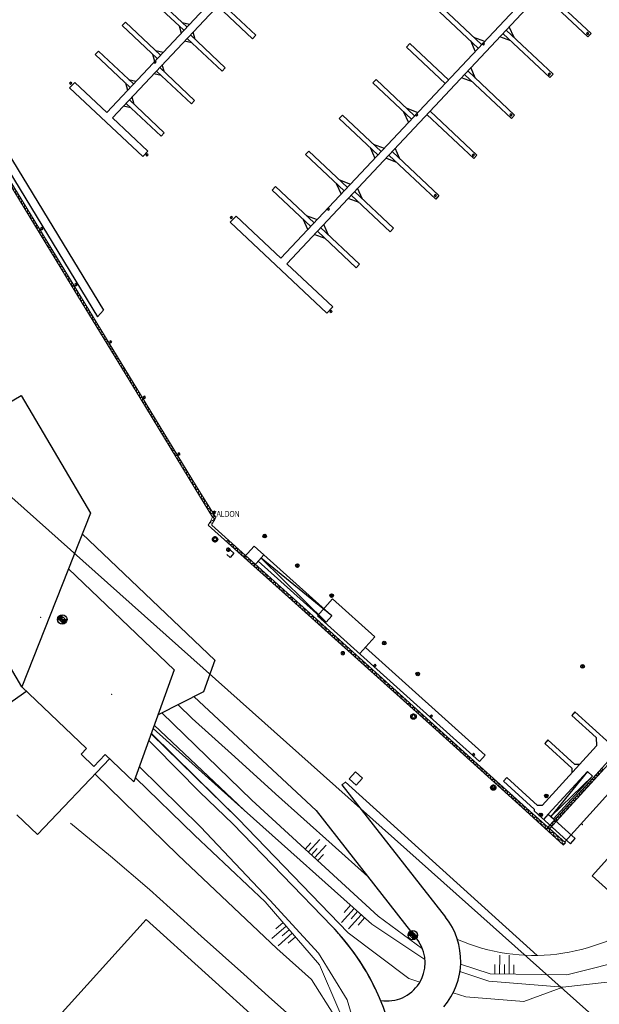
# Model space of a CAD drawing. Header units: metres. Extents: x 63969 to 66809, y 402115 to 403661.
# Tile 12 of 26: x 66282 to 66405, y 402264 to 402473. Entities that reach past the tile are written whole.
import ezdxf
from ezdxf.enums import TextEntityAlignment as Align

# ---------------------------------------------------------------- set-up
doc = ezdxf.new("R2010")
doc.units = ezdxf.units.M
doc.layers.get('0').update_dxf_attribs({"linetype": 'CONTINUOUS'})
for name, color, linetype in [('0 @ 0.5', 7, 'CONTINUOUS'), ('0 @ 1', 7, 'CONTINUOUS'), ('BS-MEERPAAL', 253, 'CONTINUOUS'), ('BS-OV.LIJNVORM.OBJECT', 253, 'CONTINUOUS'), ('BS-OVERIG PUNT OBJECT', 253, 'CONTINUOUS'), ('BS-OVERIG-KPN', 253, 'CONTINUOUS'), ('BS-SCHEIDINGSLIJN-TALUDBEKLEDING', 253, 'CONTINUOUS'), ('BS-STEIGER (CONTOUR)', 253, 'CONTINUOUS')]:
    doc.layers.add(name, color=color, linetype=linetype)
for name, color, linetype, lineweight in [('BS-AFVALBAK', 253, 'CONTINUOUS', 0), ('BS-BEBOUWING', 253, 'CONTINUOUS', 0), ('BS-DAMWAND', 253, 'CONTINUOUS', 0), ('BS-DIJKPAAL', 2, 'CONTINUOUS', 25), ('BS-FUNDATIE', 253, 'CONTINUOUS', 0), ('BS-HOOGTELIJN', 253, 'CONTINUOUS', 0), ('BS-HOOGTEPUNT', 253, 'CONTINUOUS', 0), ('BS-KANT-VERHARDING', 253, 'CONTINUOUS', 0), ('BS-KRUINLIJN', 253, 'CONTINUOUS', 0), ('BS-KUNSTWERK-CONTOUR', 253, 'CONTINUOUS', 0), ('BS-LANTAARNPAAL-LICHTMAST', 253, 'CONTINUOUS', 0), ('BS-RASTER', 253, 'RASTER', 0), ('BS-SYMBOOL-TALUD', 253, 'CONTINUOUS', 0), ('BS-TEENLIJN', 253, 'CONTINUOUS', 0), ('BS-TUSSENBERM', 253, 'CONTINUOUS', 0), ('BS-VLAGGEMAST', 253, 'CONTINUOUS', 0), ('TL-3.5mm Tekst', 3, 'CONTINUOUS', 35)]:
    doc.layers.add(name, color=color, linetype=linetype, lineweight=lineweight)
doc.layers.add('TO-Viewport', color=152, linetype='CONTINUOUS', plot=False)
doc.styles.add('StagCAD', font='StagCAD.ttf')
doc.linetypes.add('RASTER', pattern='A,3,-2,[200,RASTER,S=0.75,R=0,X=0,Y=0],-2,3', length=10)

# ---------------------------------------------------------------- blocks, each defined once
blk = doc.blocks.new('Meerpaal')
at = {"layer": 'BS-MEERPAAL'}
blk.add_lwpolyline([(0, 0), (0.35, 0), (0.35, 0.35), (0, 0.35)], close=True, dxfattribs=at)
blk = doc.blocks.new('Meerpaal rond')
at = {"layer": 'BS-MEERPAAL'}
for p, q in [((0.45, 0), (-0.45, 0)), ((0, 0.45), (0, -0.45))]:
    blk.add_line(p, q, dxfattribs=at)
blk.add_circle((0, 0), 0.38, dxfattribs=at)
blk = doc.blocks.new('Larssengesp')
at = {"layer": 'BS-DAMWAND'}
for p, q in [((-0.6, 0.01), (-0.61, 0.01)), ((-0.61, -0.01), (-0.6, 0)), ((-0.58, 0.02), (-0.58, 0)), ((-0.58, -0.01), (-0.57, 0.02)), ((-0.45, 0.15), (-0.57, 0.03)), ((-0.57, 0.03), (-0.44, 0.14)), ((-0.18, 0.16), (-0.42, 0.16)), ((-0.42, 0.15), (-0.18, 0.15)), ((-0.16, 0.14), (-0.03, 0.03)), ((-0.03, 0.03), (-0.15, 0.15)), ((-0.03, 0.02), (-0.02, -0.01)), ((-0.02, 0), (-0.02, 0.02)), ((0.01, 0.01), (0, 0.01)), ((0, 0), (0.01, -0.01)), ((-0.62, 0), (-0.62, -0.01)), ((-0.59, -0.01), (-0.61, -0.01)), ((-0.61, -0.02), (-0.59, -0.02)), ((0.01, -0.01), (-0.01, -0.01)), ((-0.01, -0.02), (0.01, -0.02)), ((0.02, -0.01), (0.02, 0))]:
    blk.add_line(p, q, dxfattribs=at)
for points in [[(-1.24, 0), (-1.16, 0)], [(-1.2, 0.04), (-1.2, -0.04)], [(-0.56, 0), (-0.64, 0)], [(-0.64, 0), (-0.56, 0)], [(-0.6, 0.04), (-0.6, -0.04)], [(-0.6, -0.04), (-0.6, 0.04)], [(0.04, 0), (-0.04, 0)], [(0, -0.04), (0, 0.04)]]:
    blk.add_lwpolyline(points, dxfattribs=at)
blk.add_lwpolyline([(-0.59, -0.01), (-0.6, -0.01, -0.685109), (-0.6, 0), (-0.59, 0.01, 0.67911), (-0.59, 0.01), (-0.61, 0.01, 0.384342), (-0.62, 0), (-0.62, -0.02, -0.179283), (-0.63, -0.03), (-0.75, -0.15, -0.187597), (-0.78, -0.15), (-1.02, -0.15, -0.187597), (-1.05, -0.15), (-1.17, -0.03, -0.179283), (-1.18, -0.02), (-1.18, 0, 0.384342), (-1.19, 0.01), (-1.21, 0.01, 0.67911), (-1.21, 0.01), (-1.2, 0, -0.685109), (-1.2, -0.01), (-1.21, -0.01, -0.414219), (-1.22, 0), (-1.22, 0.01, -0.400407), (-1.21, 0.02), (-1.19, 0.02, -0.393259), (-1.18, 0.01), (-1.17, -0.02, 0.179283), (-1.17, -0.03), (-1.04, -0.14, 0.187597), (-1.02, -0.15), (-0.78, -0.15, 0.187597), (-0.76, -0.14), (-0.63, -0.03, 0.179283), (-0.63, -0.02), (-0.62, 0.01, -0.393259), (-0.61, 0.02), (-0.59, 0.02, -0.400407), (-0.58, 0.01), (-0.58, 0, -0.414219)], format="xyb", close=True, dxfattribs=at)
for centre, radius, start, end in [((-0.61, 0), 0.01, 89.9989, 180), ((-0.6, 0.01), 0.0025, 312.3386, 90.0002), ((-0.56, 0.01), 0.025, 132.5, 173.1567), ((-0.56, 0.01), 0.015, 132.5, 173.1567), ((-0.42, 0.12), 0.036, 90, 132.5), ((-0.42, 0.12), 0.03, 90, 132.5), ((-0.18, 0.12), 0.036, 47.5, 90), ((-0.18, 0.12), 0.03, 47.5, 90), ((-0.04, 0.01), 0.025, 6.8433, 47.5), ((-0.04, 0.01), 0.015, 6.8433, 47.5), ((0, 0.01), 0.0025, 89.9998, 227.6614), ((0.01, 0), 0.01, 0, 90.0011), ((-0.61, -0.01), 0.01, 180, 267.286), ((-0.61, -0.01), 0.0025, 132.3379, 269.0612), ((-0.59, 0), 0.008, 269.0612, 353.1567), ((-0.59, -0.01), 0.01, 267.286, 353.1567), ((-0.01, 0), 0.008, 186.8433, 270.9388), ((-0.01, -0.01), 0.01, 186.8433, 272.714), ((0.01, -0.01), 0.0025, 270.9388, 47.6621), ((0.01, -0.01), 0.01, 272.714, 0)]:
    blk.add_arc(centre, radius, start, end, dxfattribs=at)
blk = doc.blocks.new('S03')
at = {"color": 0}
for p, q in [((-2.01, 0), (-2.01, -2.01)), ((-1, 0), (-1, -4.01)), ((0, 0), (0, -2.01)), ((1, 0), (1, -4.01)), ((2.01, 0), (2.01, -2.01))]:
    blk.add_line(p, q, dxfattribs=at)
blk = doc.blocks.new('vlaggemast')
at = {"layer": 'BS-VLAGGEMAST'}
blk.add_circle((0, 0), 0.06, dxfattribs=at)
blk = doc.blocks.new('DW')
at = {"layer": 'BS-DAMWAND', "xscale": -1, "rotation": 180}
for p in [(1.2, 0), (2.4, 0), (3.6, 0), (4.8, 0), (6, 0), (7.2, 0), (8.4, 0), (9.6, 0), (10.8, 0), (12, 0), (13.2, 0), (14.4, 0), (15.6, 0), (16.8, 0), (18, 0), (19.2, 0), (20.4, 0), (21.6, 0), (22.8, 0), (24, 0)]:
    blk.add_blockref('Larssengesp', p, dxfattribs=at)
blk = doc.blocks.new('dw1')
at = {"layer": 'BS-FUNDATIE', "rotation": 300.952048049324}
for p in [(0.02, -0.03), (12.36, -20.62), (24.71, -41.2), (37.05, -61.78)]:
    blk.add_blockref('DW', p, dxfattribs=at)
blk = doc.blocks.new('Dijkpaal')
at = {"layer": 'BS-DIJKPAAL'}
h = blk.add_hatch(color=256, dxfattribs=at)
h.paths.add_polyline_path([(0, 0), (0, 1, 0.414214), (-1, 0)])
h.paths.add_polyline_path([(1, 0), (0, 0), (0, -1, 0.414214)])
for p, q in [((-1, 0), (1, 0)), ((0, -1), (0, 1))]:
    blk.add_line(p, q, dxfattribs=at)
blk.add_circle((0, 0), 1, dxfattribs=at)
blk = doc.blocks.new('*U52')
at = {"layer": '0 @ 0.5', "xscale": 0.5, "yscale": 0.5, "zscale": 0.5}
blk.add_blockref('Dijkpaal', (66291.213, 402345.927), dxfattribs=at)
at = {"layer": '0 @ 1'}
blk.add_blockref('Dijkpaal', (66291.213, 402345.927), dxfattribs=at)
blk = doc.blocks.new('*U53')
at = {"layer": '0 @ 0.5', "xscale": 0.5, "yscale": 0.5, "zscale": 0.5}
blk.add_blockref('Dijkpaal', (66365.443, 402279.083), dxfattribs=at)
at = {"layer": '0 @ 1'}
blk.add_blockref('Dijkpaal', (66365.443, 402279.083), dxfattribs=at)

msp = doc.modelspace()

# ---------------------------------------------------------------- linework, layer by layer
at = {"layer": 'BS-AFVALBAK'}
for p in [(66286.65, 402346.38), (66301.64, 402330.04)]:
    msp.add_point(p, dxfattribs=at)
at = {"layer": 'BS-BEBOUWING'}
for p, q in [((66273.24, 402242.92), (66308.99, 402282.43)), ((66308.99, 402282.43), (66345.07, 402249.79))]:
    msp.add_line(p, q, dxfattribs=at)
for points in [[(66413.4, 402282.67), (66442.64, 402315.02), (66432.67, 402324.03), (66403.43, 402291.67)], [(66353.45, 402310.84), (66354.8, 402312.33), (66353.31, 402313.67), (66351.97, 402312.19)]]:
    msp.add_lwpolyline(points, close=True, dxfattribs=at)
at = {"layer": 'BS-DAMWAND'}
msp.add_line((66393.69, 402301.51), (66400.59, 402309.08), dxfattribs=at)
at = {"layer": 'BS-DAMWAND', "flags": 128}
for points in [[(66249.85, 402488.53), (66264.29, 402464.88), (66279.21, 402440.38), (66293.55, 402416.88), (66308.02, 402393.18), (66319.67, 402374.06), (66323.73, 402367.47), (66323.51, 402367.1), (66322.87, 402366.12), (66322.89, 402365.89), (66329.28, 402360.12), (66342.2, 402348.53), (66357.63, 402334.67), (66377.7, 402316.65), (66390.18, 402305.37), (66397.77, 402298.61), (66397.37, 402298.2)], [(66400.59, 402309.08), (66404.21, 402313.01), (66417.66, 402327.84), (66431.97, 402343.46), (66447.65, 402360.75), (66462.66, 402377.13), (66479.55, 402395.54), (66485.9, 402402.67)]]:
    msp.add_lwpolyline(points, dxfattribs=at)
at = {"layer": 'BS-HOOGTEPUNT'}
msp.add_polyline3d([(66382.33, 402309.81, 0), (66382.21, 402309.87, 0), (66382.08, 402310, 0), (66382.02, 402310.12, 0), (66381.99, 402310.25, 0), (66381.99, 402310.31, 0), (66382.02, 402310.44, 0), (66382.08, 402310.56, 0), (66382.21, 402310.69, 0), (66382.33, 402310.75, 0), (66382.46, 402310.78, 0), (66382.52, 402310.78, 0), (66382.64, 402310.75, 0), (66382.77, 402310.69, 0), (66382.89, 402310.56, 0), (66382.96, 402310.44, 0), (66382.99, 402310.31, 0), (66382.99, 402310.25, 0), (66382.96, 402310.12, 0), (66382.89, 402310, 0), (66382.77, 402309.87, 0), (66382.64, 402309.81, 0), (66382.52, 402309.78, 0), (66382.46, 402309.78, 0)], close=True, dxfattribs=at)
for points in [[(66382.21, 402309.97, 0), (66382.21, 402310.59, 0)], [(66382.21, 402310.28, 0), (66382.77, 402310.28, 0)], [(66382.77, 402309.97, 0), (66382.77, 402310.62, 0)]]:
    msp.add_polyline3d(points, dxfattribs=at)
at = {"layer": 'BS-KANT-VERHARDING'}
msp.add_line((66350.45, 402310.9), (66351.2, 402311.5), dxfattribs=at)
at = {"layer": 'BS-KANT-VERHARDING', "flags": 128}
for points in [[(66397.4, 402298.16), (66389.39, 402305.4), (66370.35, 402322.62), (66355.21, 402336.2), (66339.1, 402350.66), (66331.17, 402357.77), (66322.11, 402365.88), (66322.44, 402366.45), (66323.06, 402367.59), (66319.29, 402373.71), (66307.61, 402392.92), (66293.08, 402416.69), (66278.73, 402440.22), (66263.88, 402464.58), (66249.42, 402488.33), (66243.68, 402497.69)], [(66397.69, 402298.85), (66416.2, 402319.34), (66432.85, 402337.57), (66448.39, 402354.59), (66458.37, 402365.53), (66468.52, 402376.63), (66483.93, 402393.47), (66501.4, 402412.52), (66501.44, 402412.56)], [(66307.54, 402314.71), (66320.48, 402302.03), (66335.17, 402286.5), (66345.49, 402275.25), (66351.56, 402265.4), (66354.92, 402253.89), (66355.13, 402240.15), (66350.91, 402226.01)]]:
    msp.add_lwpolyline(points, dxfattribs=at)
at = {"layer": 'BS-KANT-VERHARDING'}
for points in [[(66309.54, 402320.27), (66310.72, 402319.07), (66320.33, 402309.38), (66327.37, 402302.65)], [(66307.54, 402314.71), (66320.48, 402302.03), (66335.17, 402286.5), (66345.49, 402275.25), (66351.56, 402265.4), (66354.92, 402253.89), (66355.13, 402240.15), (66350.91, 402226.01)]]:
    msp.add_lwpolyline(points, dxfattribs=at)
at = {"layer": 'BS-KRUINLIJN', "flags": 128}
for points in [[(66312.32, 402326.12), (66331.36, 402307.68), (66358.1, 402283.1), (66367.53, 402276.18)], [(66310.7, 402323.52), (66329.73, 402305.57), (66356.75, 402281.38), (66368, 402273.94), (66368.04, 402273.92)], [(66306.71, 402312.41), (66319.24, 402300.23), (66334.16, 402286.12), (66345.71, 402272.81), (66353.43, 402254.77)], [(66375.59, 402272.98), (66381.84, 402270.89), (66398.06, 402270.69), (66412.39, 402274.28), (66416.74, 402278.29)], [(66375.44, 402271.41), (66381.53, 402269.33), (66397.23, 402268.05), (66415.98, 402270.19), (66407.73, 402255.57), (66382.3, 402215.84)]]:
    msp.add_lwpolyline(points, dxfattribs=at)
at = {"layer": 'BS-KRUINLIJN'}
for points in [[(66310.47, 402322.86, 0), (66329.73, 402305.57, 0), (66356.75, 402281.38, 0), (66368, 402273.94, 0), (66368.04, 402273.92, 0)], [(66306.71, 402312.41, 0), (66319.24, 402300.23, 0), (66334.16, 402286.12, 0), (66345.71, 402272.81, 0), (66353.43, 402254.77, 0)]]:
    msp.add_polyline3d(points, dxfattribs=at)
at = {"layer": 'BS-LANTAARNPAAL-LICHTMAST'}
for points in [[(66326.26, 402360.34, 0), (66326.16, 402360.39, 0), (66326.07, 402360.48, 0), (66326.02, 402360.57, 0), (66326, 402360.67, 0), (66326, 402360.72, 0), (66326.02, 402360.81, 0), (66326.07, 402360.9, 0), (66326.16, 402361, 0), (66326.26, 402361.04, 0), (66326.35, 402361.07, 0), (66326.4, 402361.07, 0), (66326.49, 402361.04, 0), (66326.58, 402361, 0), (66326.68, 402360.9, 0), (66326.73, 402360.81, 0), (66326.75, 402360.72, 0), (66326.75, 402360.67, 0), (66326.73, 402360.57, 0), (66326.68, 402360.48, 0), (66326.58, 402360.39, 0), (66326.49, 402360.34, 0), (66326.4, 402360.32, 0), (66326.35, 402360.32, 0)], [(66350.52, 402338.42, 0), (66350.42, 402338.47, 0), (66350.33, 402338.56, 0), (66350.28, 402338.66, 0), (66350.26, 402338.75, 0), (66350.26, 402338.8, 0), (66350.28, 402338.89, 0), (66350.33, 402338.98, 0), (66350.42, 402339.08, 0), (66350.52, 402339.13, 0), (66350.61, 402339.15, 0), (66350.66, 402339.15, 0), (66350.75, 402339.13, 0), (66350.84, 402339.08, 0), (66350.94, 402338.98, 0), (66350.99, 402338.89, 0), (66351.01, 402338.8, 0), (66351.01, 402338.75, 0), (66350.99, 402338.66, 0), (66350.94, 402338.56, 0), (66350.84, 402338.47, 0), (66350.75, 402338.42, 0), (66350.66, 402338.4, 0), (66350.61, 402338.4, 0)]]:
    msp.add_polyline3d(points, close=True, dxfattribs=at)
for points in [[(66326.63, 402360.95, 0), (66326.12, 402360.43, 0)], [(66326.12, 402360.95, 0), (66326.63, 402360.43, 0)], [(66350.89, 402339.03, 0), (66350.38, 402338.52, 0)], [(66350.38, 402339.03, 0), (66350.89, 402338.52, 0)]]:
    msp.add_polyline3d(points, dxfattribs=at)
at = {"layer": 'BS-OV.LIJNVORM.OBJECT', "flags": 128}
msp.add_lwpolyline([(66326.83, 402360.61), (66327.55, 402359.95), (66326.78, 402359.05), (66326.08, 402359.66)], dxfattribs=at)
at = {"layer": 'BS-OVERIG PUNT OBJECT'}
for points in [[(66323.41, 402362.33, 0), (66323.26, 402362.4, 0), (66323.12, 402362.55, 0), (66323.05, 402362.69, 0), (66323.01, 402362.83, 0), (66323.01, 402362.9, 0), (66323.05, 402363.05, 0), (66323.12, 402363.19, 0), (66323.26, 402363.34, 0), (66323.41, 402363.41, 0), (66323.55, 402363.44, 0), (66323.62, 402363.44, 0), (66323.76, 402363.41, 0), (66323.91, 402363.34, 0), (66324.05, 402363.19, 0), (66324.12, 402363.05, 0), (66324.16, 402362.9, 0), (66324.16, 402362.83, 0), (66324.12, 402362.69, 0), (66324.05, 402362.55, 0), (66323.91, 402362.4, 0), (66323.76, 402362.33, 0), (66323.62, 402362.29, 0), (66323.55, 402362.29, 0)], [(66323.41, 402362.33, 0), (66323.26, 402362.4, 0), (66323.12, 402362.55, 0), (66323.05, 402362.69, 0), (66323.01, 402362.83, 0), (66323.01, 402362.9, 0), (66323.05, 402363.05, 0), (66323.12, 402363.19, 0), (66323.26, 402363.34, 0), (66323.41, 402363.41, 0), (66323.55, 402363.44, 0), (66323.62, 402363.44, 0), (66323.76, 402363.41, 0), (66323.91, 402363.34, 0), (66324.05, 402363.19, 0), (66324.12, 402363.05, 0), (66324.16, 402362.9, 0), (66324.16, 402362.83, 0), (66324.12, 402362.69, 0), (66324.05, 402362.55, 0), (66323.91, 402362.4, 0), (66323.76, 402362.33, 0), (66323.62, 402362.29, 0), (66323.55, 402362.29, 0)], [(66323.12, 402362.55, 0), (66323.59, 402363.44, 0), (66324.05, 402362.55, 0)], [(66323.12, 402362.55, 0), (66323.59, 402363.44, 0), (66324.05, 402362.55, 0)], [(66365.42, 402324.82, 0), (66365.28, 402324.9, 0), (66365.13, 402325.04, 0), (66365.06, 402325.18, 0), (66365.02, 402325.33, 0), (66365.02, 402325.4, 0), (66365.06, 402325.54, 0), (66365.13, 402325.69, 0), (66365.28, 402325.83, 0), (66365.42, 402325.9, 0), (66365.56, 402325.94, 0), (66365.63, 402325.94, 0), (66365.78, 402325.9, 0), (66365.92, 402325.83, 0), (66366.07, 402325.69, 0), (66366.14, 402325.54, 0), (66366.17, 402325.4, 0), (66366.17, 402325.33, 0), (66366.14, 402325.18, 0), (66366.07, 402325.04, 0), (66365.92, 402324.9, 0), (66365.78, 402324.82, 0), (66365.63, 402324.79, 0), (66365.56, 402324.79, 0)], [(66365.42, 402324.82, 0), (66365.28, 402324.9, 0), (66365.13, 402325.04, 0), (66365.06, 402325.18, 0), (66365.02, 402325.33, 0), (66365.02, 402325.4, 0), (66365.06, 402325.54, 0), (66365.13, 402325.69, 0), (66365.28, 402325.83, 0), (66365.42, 402325.9, 0), (66365.56, 402325.94, 0), (66365.63, 402325.94, 0), (66365.78, 402325.9, 0), (66365.92, 402325.83, 0), (66366.07, 402325.69, 0), (66366.14, 402325.54, 0), (66366.17, 402325.4, 0), (66366.17, 402325.33, 0), (66366.14, 402325.18, 0), (66366.07, 402325.04, 0), (66365.92, 402324.9, 0), (66365.78, 402324.82, 0), (66365.63, 402324.79, 0), (66365.56, 402324.79, 0)], [(66365.13, 402325.04, 0), (66365.6, 402325.94, 0), (66366.07, 402325.04, 0)], [(66365.13, 402325.04, 0), (66365.6, 402325.94, 0), (66366.07, 402325.04, 0)], [(66382.32, 402309.78, 0), (66382.17, 402309.86, 0), (66382.03, 402310, 0), (66381.96, 402310.14, 0), (66381.92, 402310.29, 0), (66381.92, 402310.36, 0), (66381.96, 402310.5, 0), (66382.03, 402310.65, 0), (66382.17, 402310.79, 0), (66382.32, 402310.86, 0), (66382.46, 402310.9, 0), (66382.53, 402310.9, 0), (66382.68, 402310.86, 0), (66382.82, 402310.79, 0), (66382.96, 402310.65, 0), (66383.04, 402310.5, 0), (66383.07, 402310.36, 0), (66383.07, 402310.29, 0), (66383.04, 402310.14, 0), (66382.96, 402310, 0), (66382.82, 402309.86, 0), (66382.68, 402309.78, 0), (66382.53, 402309.75, 0), (66382.46, 402309.75, 0)], [(66382.32, 402309.78, 0), (66382.17, 402309.86, 0), (66382.03, 402310, 0), (66381.96, 402310.14, 0), (66381.92, 402310.29, 0), (66381.92, 402310.36, 0), (66381.96, 402310.5, 0), (66382.03, 402310.65, 0), (66382.17, 402310.79, 0), (66382.32, 402310.86, 0), (66382.46, 402310.9, 0), (66382.53, 402310.9, 0), (66382.68, 402310.86, 0), (66382.82, 402310.79, 0), (66382.96, 402310.65, 0), (66383.04, 402310.5, 0), (66383.07, 402310.36, 0), (66383.07, 402310.29, 0), (66383.04, 402310.14, 0), (66382.96, 402310, 0), (66382.82, 402309.86, 0), (66382.68, 402309.78, 0), (66382.53, 402309.75, 0), (66382.46, 402309.75, 0)], [(66382.03, 402310, 0), (66382.5, 402310.9, 0), (66382.96, 402310, 0)], [(66382.03, 402310, 0), (66382.5, 402310.9, 0), (66382.96, 402310, 0)]]:
    msp.add_polyline3d(points, close=True, dxfattribs=at)
at = {"layer": 'BS-OVERIG-KPN'}
for p, q in [((66282.52, 402393.34), (66297.19, 402368.44)), ((66295.45, 402364.03), (66323.52, 402337.28)), ((66292.51, 402356.6), (66314.92, 402335.25)), ((66323.52, 402337.28), (66321.1, 402330.56)), ((66314.92, 402335.25), (66306.4, 402311.56)), ((66283.67, 402330.7), (66266.39, 402318.54)), ((66282.66, 402331.66), (66296.36, 402318.61)), ((66321.1, 402330.56), (66311.49, 402325.7)), ((66296.36, 402318.61), (66295.2, 402317.39)), ((66295.2, 402317.39), (66297.9, 402314.81)), ((66297.9, 402314.81), (66300.32, 402317.35)), ((66300.32, 402317.35), (66306.4, 402311.56)), ((66285.96, 402300.37), (66301.27, 402316.45)), ((66336.71, 402313.2), (66344.98, 402305.44)), ((66350.45, 402310.9), (66372.41, 402282.91)), ((66351.15, 402311.55), (66391.77, 402274.79)), ((66344.98, 402305.44), (66366.75, 402277.7)), ((66281.58, 402304.54), (66285.96, 402300.37)), ((66327.37, 402302.65), (66348.37, 402280.91))]:
    msp.add_line(p, q, dxfattribs=at)
msp.add_lwpolyline([(66297.19, 402368.44), (66282.66, 402331.66), (66255.66, 402377.51), (66282.52, 402393.34)], dxfattribs=at)
for centre, radius, start, end in [((66360.61, 402273.65), 15, 319.3767, 38.1163), ((66312.41, 402246.17), 50, 321.6764, 44.0164), ((66312.41, 402246.17), 50, 25.5721, 44.0164), ((66359.96, 402273.26), 8.11, 261.0164, 33.1557)]:
    msp.add_arc(centre, radius, start, end, dxfattribs=at)
at = {"layer": 'BS-RASTER', "flags": 128}
msp.add_lwpolyline([(66292.98, 402302.82), (66301.45, 402295.79), (66309.72, 402288.77), (66320.65, 402278.89), (66329.65, 402270.83), (66334.88, 402266.13), (66342.69, 402259.19), (66347.89, 402254.41), (66350.22, 402252.02), (66349.71, 402250.52), (66348.49, 402248.98), (66343.72, 402243.65), (66339.13, 402238.47)], dxfattribs=at)
at = {"layer": 'BS-SCHEIDINGSLIJN-TALUDBEKLEDING'}
for p, q in [((66394.4, 402301.62), (66498.18, 402415.56)), ((66394.43, 402301.65), (66397.7, 402298.67))]:
    msp.add_line(p, q, dxfattribs=at)
at = {"layer": 'BS-SCHEIDINGSLIJN-TALUDBEKLEDING', "flags": 128}
msp.add_lwpolyline([(66400.8, 402308.75), (66404.52, 402312.69)], dxfattribs=at)
at = {"layer": 'BS-STEIGER (CONTOUR)'}
for p, q in [((66189.75, 402592.39), (66299.94, 402411.38)), ((66188.03, 402591.74), (66298.68, 402410)), ((66300.62, 402453.26), (66380.06, 402537.81)), ((66301.86, 402452.1), (66382.52, 402537.95)), ((66337.52, 402422.38), (66413.16, 402502.89)), ((66338.76, 402421.22), (66414.4, 402501.72)), ((66315.94, 402471.56), (66316.38, 402470.04)), ((66316.63, 402472.29), (66318.18, 402471.95)), ((66386.91, 402469.11), (66385.89, 402471.38)), ((66319.34, 402468.71), (66318.9, 402470.24)), ((66386.22, 402468.38), (66383.89, 402469.25)), ((66318.65, 402467.98), (66317.1, 402468.32)), ((66377.65, 402468.44), (66378.66, 402466.17)), ((66378.33, 402469.17), (66380.66, 402468.3)), ((66310.34, 402465.6), (66310.77, 402464.07)), ((66311.02, 402466.33), (66312.57, 402465.99)), ((66312.83, 402461.79), (66312.4, 402463.31)), ((66312.15, 402461.06), (66310.6, 402461.4)), ((66378.77, 402460.45), (66377.75, 402462.72)), ((66292.76, 402458.44), (66293.86, 402459.61)), ((66293.86, 402459.61), (66300.62, 402453.26)), ((66304.59, 402459.48), (66305.02, 402457.95)), ((66305.27, 402460.21), (66306.82, 402459.87)), ((66378.08, 402459.72), (66375.75, 402460.59)), ((66292.76, 402458.44), (66308.26, 402443.89)), ((66306.41, 402454.95), (66305.98, 402456.48)), ((66305.73, 402454.23), (66304.18, 402454.57)), ((66363.5, 402453.38), (66364.51, 402451.11)), ((66364.18, 402454.11), (66366.51, 402453.24)), ((66301.86, 402452.1), (66309.35, 402445.05)), ((66357.08, 402446.55), (66359.41, 402445.68)), ((66308.26, 402443.89), (66309.35, 402445.05)), ((66356.39, 402445.82), (66357.41, 402443.54)), ((66362.74, 402443.39), (66361.73, 402445.66)), ((66362.06, 402442.66), (66359.73, 402443.53)), ((66349.24, 402438.21), (66350.26, 402435.94)), ((66349.93, 402438.94), (66352.26, 402438.07)), ((66354.77, 402434.91), (66353.76, 402437.18)), ((66354.09, 402434.18), (66351.76, 402435.05)), ((66326.79, 402430), (66328.02, 402431.31)), ((66326.79, 402430), (66347.26, 402410.77)), ((66328.02, 402431.31), (66337.52, 402422.38)), ((66342.18, 402430.69), (66343.19, 402428.41)), ((66342.86, 402431.41), (66345.19, 402430.55)), ((66347.6, 402427.28), (66346.59, 402429.55)), ((66346.92, 402426.55), (66344.59, 402427.42)), ((66338.76, 402421.22), (66348.49, 402412.08)), ((66298.68, 402410), (66299.94, 402411.38)), ((66347.26, 402410.77), (66348.49, 402412.08)), ((66329.71, 402359.07), (66331.84, 402361.44)), ((66331.84, 402361.44), (66348.28, 402346.68)), ((66331.79, 402357.22), (66333.91, 402359.58)), ((66332.71, 402358.24), (66347.08, 402345.34)), ((66345.24, 402346.7), (66348.46, 402350.29)), ((66348.46, 402350.29), (66357.44, 402342.26)), ((66345.42, 402346.84), (66345.24, 402346.7)), ((66345.24, 402346.7), (66379.6, 402315.87)), ((66348.28, 402346.68), (66347.08, 402345.34)), ((66354.23, 402338.68), (66357.44, 402342.26)), ((66355.41, 402340), (66380.8, 402317.21)), ((66399.8, 402326.35), (66399.13, 402325.6)), ((66399.13, 402325.6), (66404.29, 402320.93)), ((66407.23, 402319.61), (66399.8, 402326.35)), ((66404.29, 402320.93), (66404.38, 402319.14)), ((66379.6, 402315.87), (66380.8, 402317.21)), ((66392.84, 402306.55), (66404.38, 402319.14)), ((66394.16, 402304.71), (66402.44, 402313.76)), ((66402.44, 402313.76), (66403.55, 402312.74)), ((66395.27, 402303.71), (66403.55, 402312.74)), ((66394.16, 402304.71), (66395.27, 402303.71))]:
    msp.add_line(p, q, dxfattribs=at)
for points in [[(66317.62, 402471.36), (66310.22, 402478.31), (66309.54, 402477.58), (66316.94, 402470.63)], [(66393.3, 402479.27), (66403.23, 402469.94), (66402.54, 402469.21), (66392.62, 402478.54)], [(66324.8, 402476.52), (66332.2, 402469.57), (66331.52, 402468.84), (66324.12, 402475.79)], [(66380, 402467.6), (66371.83, 402475.28), (66371.14, 402474.55), (66379.32, 402466.87)], [(66312.02, 402465.39), (66304.62, 402472.34), (66303.93, 402471.61), (66311.33, 402464.66)], [(66318.34, 402469.65), (66325.74, 402462.7), (66325.06, 402461.97), (66317.66, 402468.92)], [(66385.23, 402470.68), (66395.16, 402461.35), (66394.48, 402460.62), (66384.55, 402469.95)], [(66372.99, 402460.13), (66364.81, 402467.81), (66364.13, 402467.08), (66372.3, 402459.4)], [(66306.27, 402459.27), (66298.87, 402466.22), (66298.19, 402465.5), (66305.58, 402458.55)], [(66311.84, 402462.72), (66319.24, 402455.77), (66318.55, 402455.04), (66311.15, 402461.99)], [(66377.1, 402462.02), (66387.02, 402452.69), (66386.34, 402451.96), (66376.41, 402461.29)], [(66365.85, 402452.54), (66357.68, 402460.22), (66356.99, 402459.49), (66365.17, 402451.81)], [(66305.42, 402455.89), (66312.82, 402448.94), (66312.13, 402448.21), (66304.73, 402455.16)], [(66358.75, 402444.98), (66350.57, 402452.66), (66349.89, 402451.93), (66358.06, 402444.25)], [(66369.13, 402453.54), (66379.05, 402444.21), (66378.37, 402443.48), (66368.44, 402452.81)], [(66351.6, 402437.37), (66343.43, 402445.05), (66342.74, 402444.32), (66350.92, 402436.64)], [(66361.07, 402444.96), (66371, 402435.63), (66370.31, 402434.91), (66360.38, 402444.23)], [(66344.53, 402429.84), (66336.36, 402437.53), (66335.67, 402436.8), (66343.85, 402429.12)], [(66353.1, 402436.48), (66361.35, 402428.73), (66360.66, 402428), (66352.42, 402435.75)], [(66345.93, 402428.85), (66354.18, 402421.1), (66353.49, 402420.37), (66345.25, 402428.12)], [(66348.28, 402346.68), (66333.31, 402358.91), (66347.08, 402345.34)], [(66400.8, 402315.23), (66399.81, 402315.19), (66394.09, 402320.42), (66393.41, 402319.68), (66399.13, 402314.45), (66399.17, 402313.46)], [(66402.44, 402313.76), (66394.71, 402304.21), (66403.55, 402312.74)], [(66392.84, 402306.55), (66391.85, 402306.5), (66385.37, 402312.43), (66384.7, 402311.69), (66391.17, 402305.76), (66391.19, 402305.37), (66398.87, 402298.45), (66399.88, 402299.56), (66394.16, 402304.71), (66393.15, 402303.6)]]:
    msp.add_lwpolyline(points, dxfattribs=at)
at = {"layer": 'BS-TEENLIJN', "flags": 128}
for points in [[(66355.93, 402291.48), (66348.39, 402298.27), (66336.39, 402308.99), (66327.79, 402316.84), (66318.7, 402324.98), (66315.75, 402327.85)], [(66353.43, 402254.77), (66343.97, 402269.69), (66336.68, 402276.23), (66315.79, 402295.99), (66298.17, 402313.19)]]:
    msp.add_lwpolyline(points, dxfattribs=at)
at = {"layer": 'BS-TEENLIJN'}
msp.add_polyline3d([(66353.43, 402254.77, 0), (66343.97, 402269.69, 0), (66336.68, 402276.23, 0), (66315.79, 402295.99, 0), (66298.17, 402313.19, 0)], dxfattribs=at)
msp.add_arc((66391.15, 402315.25), 40.46, 246.3306, 307.2561, dxfattribs=at)
at = {"layer": 'BS-TUSSENBERM'}
for points in [[(66319.14, 402329.56), (66336.71, 402313.2)], [(66366.94, 402269.13), (66364.58, 402269.88), (66351.76, 402279.56), (66328.45, 402303.69), (66310.09, 402321.8)], [(66397.23, 402268.05), (66388.95, 402265.01), (66376.69, 402266.03), (66374, 402266.89)]]:
    msp.add_lwpolyline(points, dxfattribs=at)
at = {"layer": 'BS-TUSSENBERM', "flags": 128}
for points in [[(66366.94, 402269.13), (66364.58, 402269.88), (66351.76, 402279.56), (66328.45, 402303.69), (66310.05, 402321.7)], [(66397.23, 402268.05), (66388.95, 402265.01), (66376.69, 402266.03), (66374, 402266.89)]]:
    msp.add_lwpolyline(points, dxfattribs=at)
at = {"layer": 'TO-Viewport'}
msp.add_lwpolyline([(66488.99, 402185.9), (66719.78, 402444.79), (66209.3, 402899.86), (66053.35, 402883.07), (66018.76, 402844.27), (66064.14, 402564.64)], close=True, dxfattribs=at)

# ---------------------------------------------------------------- block references
for p, rotation in [((66402.22, 402469.96), 316.7851979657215), ((66380.14, 402467.74), 316.7851979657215), ((66310.62, 402463.91), 316.7851979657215), ((66394.16, 402461.37), 316.7851979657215), ((66292.72, 402459.42), 316.581645), ((66366.01, 402452.7), 316.7851979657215), ((66386.02, 402452.71), 316.7851979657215), ((66308.88, 402444.24), 316.581645), ((66378.05, 402444.23), 316.7851979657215), ((66369.99, 402435.65), 316.7851979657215), ((66347.29, 402432.78), 316.7851979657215), ((66326.75, 402430.97), 316.581645), ((66347.88, 402411.12), 316.581645)]:
    msp.add_blockref('Meerpaal', p, dxfattribs=dict(rotation=rotation))
for name in ['*U52', '*U53']:
    msp.add_blockref(name, (0, 0))
at = {"layer": 'BS-DAMWAND', "xscale": -1}
for p, rotation in [((66322.87, 402368.34), 121.373366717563), ((66323.33, 402367.36), 236.88151028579), ((66323.5, 402367.31), 121.373366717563), ((66404.8, 402313.36), 227.6492220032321), ((66405.61, 402314.25), 227.6492220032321), ((66402.37, 402310.7), 227.6492220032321), ((66403.18, 402311.59), 227.6492220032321), ((66403.99, 402312.48), 227.6492220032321), ((66400.76, 402308.93), 227.6457483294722), ((66401.57, 402309.82), 227.6492220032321), ((66399.14, 402307.15), 227.6457483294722), ((66399.95, 402308.04), 227.6457483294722), ((66396.72, 402304.49), 227.6457483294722), ((66397.52, 402305.38), 227.6457483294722), ((66398.33, 402306.27), 227.6457483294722), ((66395.1, 402302.72), 227.6457483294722), ((66395.91, 402303.61), 227.6457483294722)]:
    msp.add_blockref('Larssengesp', p, dxfattribs=dict(at, rotation=rotation))
at = {"layer": 'BS-FUNDATIE'}
for name, p, rotation in [('dw1', (66234.77, 402512.83), 0.4213186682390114), ('DW', (66284.77, 402430.84), 301.373366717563), ('DW', (66297.26, 402410.34), 301.373366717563), ('DW', (66309.76, 402389.85), 301.373366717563), ('DW', (66326.11, 402362.57), 318.0780984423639), ('DW', (66343.97, 402346.54), 318.0780984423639), ('DW', (66361.82, 402330.5), 318.0780984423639), ('DW', (66379.68, 402314.47), 318.0780984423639)]:
    msp.add_blockref(name, p, dxfattribs=dict(at, rotation=rotation))
at = {"layer": 'BS-KUNSTWERK-CONTOUR', "rotation": 316.6664708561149}
for p in [(66334.09, 402363.58), (66341.01, 402357.32), (66348.26, 402350.96), (66359.41, 402340.91), (66366.51, 402334.38), (66393.73, 402308.55), (66392.58, 402304.56)]:
    msp.add_blockref('Meerpaal rond', p, dxfattribs=at)
at = {"layer": 'BS-MEERPAAL'}
for p, rotation in [((66286.63, 402428.69), 301.3323042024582), ((66293.85, 402416.83), 301.3323042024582), ((66301.21, 402404.74), 301.3323042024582), ((66308.37, 402392.97), 301.3323042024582), ((66315.68, 402380.98), 301.3323042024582), ((66323.18, 402368.66), 301.3323042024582), ((66357.22, 402336.17), 317.5793038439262), ((66369.15, 402325.47), 317.5793038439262), ((66378.08, 402317.32), 317.5793038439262)]:
    msp.add_blockref('Meerpaal', p, dxfattribs=dict(at, rotation=rotation))
at = {"layer": 'BS-STEIGER (CONTOUR)', "rotation": 46.36594540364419}
msp.add_blockref('Meerpaal rond', (66401.41, 402335.97), dxfattribs=at)
at = {"layer": 'BS-SYMBOOL-TALUD', "xscale": 0.9, "yscale": 0.9, "zscale": 0.9, "rotation": 137.4131212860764}
msp.add_blockref('S03', (66343.99, 402296.08), dxfattribs=at)
at = {"layer": 'BS-SYMBOOL-TALUD'}
for p, rotation in [((66353.76, 402284.06), 318.1545260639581), ((66339.28, 402280.23), 310.9689551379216), ((66384.85, 402270.85), 179.2847585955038)]:
    msp.add_blockref('S03', p, dxfattribs=dict(at, rotation=rotation))
at = {"layer": 'BS-VLAGGEMAST', "rotation": 227.813339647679}
msp.add_blockref('vlaggemast', (66401.36, 402302.49), dxfattribs=at)

# ---------------------------------------------------------------- texts
at = {"layer": 'BS-HOOGTELIJN', "width": 0.68}
msp.add_text('TALDON', height=1.25, dxfattribs=at).set_placement((66322.99, 402367.63))
at = {"layer": 'TL-3.5mm Tekst', "style": 'StagCAD', "width": 0.96}
msp.add_text('ZLRW-2014-01102 ', height=50, rotation=318.2837, dxfattribs=at).set_placement((66549.41, 402654.94), align=Align.MIDDLE)

doc.saveas('drawing.dxf')
